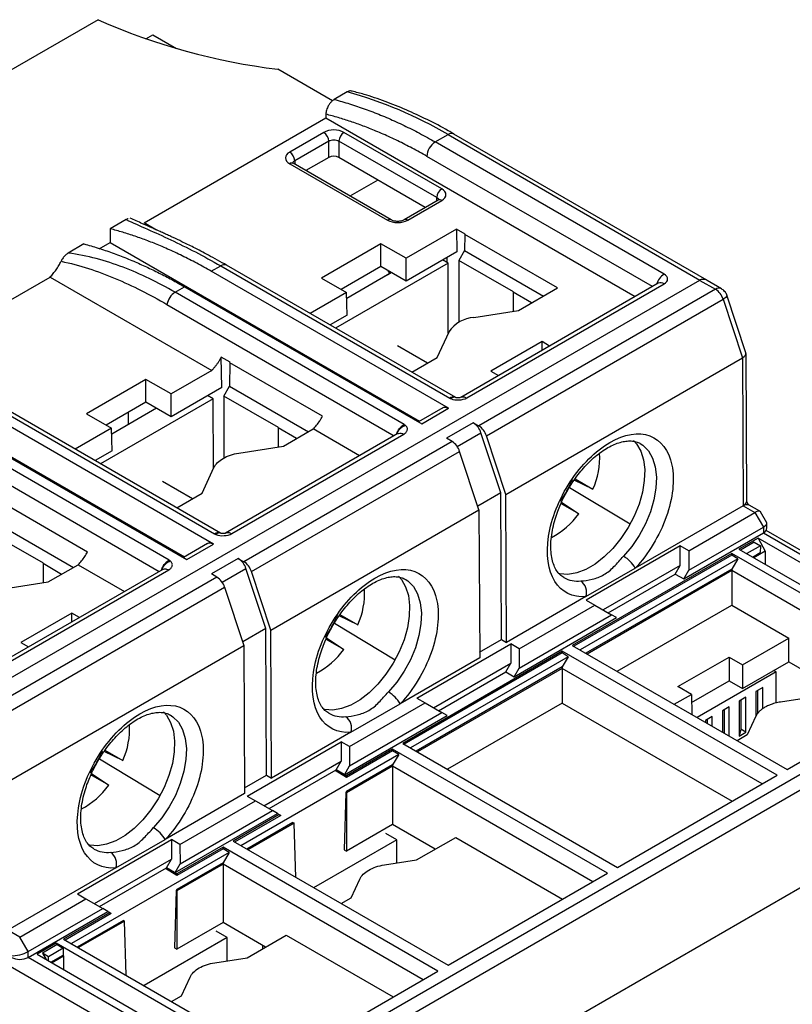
# Model space of a CAD drawing. Header units: inches. Extents: x 0.5 to 21.5, y 0.5 to 16.5.
# Tile 14 of 16: x 19.2 to 20.5, y 13.1 to 14.7. Entities that reach past the tile are written whole.
import ezdxf

# ---------------------------------------------------------------- set-up
doc = ezdxf.new("R2010")
doc.units = ezdxf.units.IN
doc.header["$LTSCALE"] = 2
doc.header["$MEASUREMENT"] = 0

msp = doc.modelspace()

# ---------------------------------------------------------------- linework, layer by layer
for p, q in [((19.3603, 14.7329), (19.0233, 14.5383)), ((19.4393, 14.7013), (19.4509, 14.708)), ((19.4509, 14.708), (19.4904, 14.6851)), ((19.7489, 14.5983), (19.6581, 14.6507)), ((19.7735, 14.613), (19.752, 14.6006)), ((19.4367, 14.3961), (19.7379, 14.57)), ((19.738, 14.5761), (19.7379, 14.57)), ((19.7379, 14.57), (20.251, 14.2738)), ((19.7346, 14.546), (19.678, 14.5134)), ((19.7429, 14.5317), (19.6864, 14.4991)), ((19.7429, 14.5046), (19.7429, 14.5317)), ((19.922, 14.438), (19.7596, 14.5317)), ((19.7596, 14.5317), (19.7596, 14.5045)), ((19.9303, 14.4523), (19.768, 14.546)), ((19.9194, 14.5301), (19.9406, 14.5423)), ((20.2991, 14.3109), (19.9194, 14.5301)), ((19.9406, 14.5423), (20.3582, 14.3012)), ((20.3699, 14.3011), (19.9504, 14.5433)), ((19.6864, 14.4991), (19.6865, 14.4932)), ((19.7429, 14.5046), (19.7049, 14.4826)), ((19.9029, 14.4212), (19.7596, 14.5045)), ((20.2796, 14.2903), (19.9055, 14.5063)), ((19.678, 14.4941), (19.8404, 14.4004)), ((19.8463, 14.401), (19.6839, 14.4947)), ((19.8241, 14.467), (19.778, 14.4404)), ((19.9244, 14.4336), (19.8679, 14.401)), ((19.8738, 14.4004), (19.9303, 14.433)), ((19.9218, 14.4332), (19.922, 14.438)), ((19.4069, 14.4014), (19.3805, 14.3862)), ((19.3805, 14.3862), (19.3802, 14.3635)), ((19.4574, 14.3841), (19.4367, 14.3961)), ((19.9545, 14.3855), (19.871, 14.3373)), ((19.9689, 14.3771), (19.9545, 14.3855)), ((19.9545, 14.3855), (19.955, 14.348)), ((19.9683, 14.3767), (19.9679, 14.3502)), ((19.9689, 14.3771), (19.9683, 14.3767)), ((20.122, 14.288), (19.9683, 14.3767)), ((19.3369, 14.361), (19.3106, 14.3458)), ((19.362, 14.3529), (19.3802, 14.3635)), ((19.3802, 14.3635), (19.8933, 14.0672)), ((19.8292, 14.3614), (19.7306, 14.3045)), ((19.871, 14.3373), (19.8292, 14.3614)), ((19.8292, 14.3238), (19.8292, 14.3614)), ((19.955, 14.348), (19.871, 14.2995)), ((19.871, 14.2995), (19.871, 14.3373)), ((19.9406, 14.3293), (19.9316, 14.3345)), ((19.9384, 14.3384), (19.9384, 14.3306)), ((19.9679, 14.3502), (19.9585, 14.3338)), ((19.9679, 14.3502), (20.0988, 14.2746)), ((19.548, 14.3157), (19.5636, 14.3247)), ((19.5636, 14.3247), (19.9434, 14.1055)), ((19.9533, 14.1064), (19.5735, 14.3257)), ((19.9406, 14.3293), (19.7539, 14.2215)), ((19.8292, 14.3238), (19.7632, 14.2856)), ((19.871, 14.2995), (19.8292, 14.3238)), ((19.9411, 14.2129), (19.9406, 14.3293)), ((20.0489, 14.2816), (19.9585, 14.3338)), ((19.9585, 14.3338), (19.9585, 14.2311)), ((19.0469, 14.1711), (19.2808, 14.3061)), ((19.2808, 14.3061), (19.5489, 14.1513)), ((19.9416, 14.0885), (19.548, 14.3157)), ((19.7306, 14.3045), (19.7724, 14.2804)), ((19.8468, 14.3135), (19.7727, 14.2707)), ((19.8446, 14.3123), (19.8334, 14.3058)), ((19.8334, 14.3058), (19.8334, 14.3058)), ((19.8334, 14.3058), (19.8334, 14.3058)), ((19.8446, 14.3123), (19.8414, 14.3167)), ((19.1388, 13.5973), (20.3582, 14.3012)), ((19.4879, 14.281), (19.5036, 14.2901)), ((19.5036, 14.2901), (19.8972, 14.0628)), ((20.2892, 14.2958), (19.9616, 14.1067)), ((19.9716, 14.1058), (20.2991, 14.2948)), ((20.3843, 14.2858), (19.9917, 14.0592)), ((20.0572, 14.2506), (20.122, 14.288)), ((20.3584, 14.3006), (20.3843, 14.2858)), ((20.3941, 14.2868), (20.3701, 14.3005)), ((19.8677, 14.0618), (19.4879, 14.281)), ((19.7724, 14.2804), (19.7122, 14.2456)), ((19.7735, 14.2432), (19.7724, 14.2804)), ((20.0044, 14.0427), (20.3969, 14.2693)), ((20.0486, 14.2811), (20.0489, 14.2816)), ((20.0486, 14.2811), (20.0486, 14.2493)), ((20.0791, 14.2632), (20.0486, 14.2811)), ((20.3969, 14.2693), (20.429, 14.1723)), ((20.4346, 14.1805), (20.403, 14.2759)), ((19.4744, 14.2609), (19.8514, 14.0431)), ((19.7735, 14.2432), (19.7449, 14.2267)), ((19.9835, 14.2392), (20.0572, 14.2506)), ((19.9225, 14.1728), (19.9423, 14.2154)), ((19.9066, 14.1636), (19.857, 14.1919)), ((20.0965, 14.1991), (20.0118, 14.1502)), ((20.1091, 14.1918), (20.0965, 14.1991)), ((20.0965, 14.1845), (20.0965, 14.1991)), ((19.5792, 14.1648), (19.5645, 14.1734)), ((19.5653, 14.123), (19.5645, 14.1734)), ((19.8804, 14.1485), (19.9225, 14.1728)), ((20.0365, 13.9457), (20.429, 14.1723)), ((20.429, 14.1723), (20.4301, 13.9269)), ((20.4359, 13.9349), (20.4348, 14.1793)), ((19.5787, 14.1641), (19.5782, 14.1252)), ((19.5787, 14.1641), (19.5792, 14.1648)), ((19.7326, 14.0752), (19.5787, 14.1641)), ((18.9905, 14.1385), (19.5036, 13.8423)), ((19.5489, 14.1513), (19.4812, 14.1123)), ((20.0118, 14.1502), (20.0244, 14.1429)), ((19.4395, 14.1364), (19.3409, 14.0795)), ((19.4812, 14.1123), (19.4395, 14.1364)), ((19.4395, 14.0988), (19.4395, 14.1364)), ((19.5653, 14.123), (19.4812, 14.0745)), ((19.5687, 14.1088), (19.5782, 14.1252)), ((19.5782, 14.1252), (19.7091, 14.0496)), ((19.4812, 14.0745), (19.4812, 14.1123)), ((19.5509, 14.1043), (19.5418, 14.1095)), ((19.6592, 14.0566), (19.5687, 14.1088)), ((19.5687, 14.1088), (19.5687, 14.006)), ((19.5518, 13.8635), (19.1582, 14.0907)), ((19.1739, 14.0997), (19.5536, 13.8805)), ((19.5635, 13.8814), (19.1837, 14.1007)), ((19.5509, 14.1043), (19.3641, 13.9965)), ((19.4395, 14.0988), (19.3735, 14.0607)), ((19.4812, 14.0745), (19.4395, 14.0988)), ((19.5514, 13.9879), (19.5509, 14.1043)), ((19.9318, 14.0894), (19.8914, 14.0662)), ((19.3409, 14.0795), (19.3826, 14.0554)), ((19.4571, 14.0885), (19.3829, 14.0457)), ((19.4102, 14.0819), (19.4102, 14.0615)), ((19.8972, 14.0628), (19.9416, 14.0885)), ((19.1138, 14.0651), (19.5074, 13.8378)), ((19.9825, 14.0645), (19.938, 14.0388)), ((19.9825, 14.0645), (19.9917, 14.0592)), ((19.4779, 13.8368), (19.0982, 14.056)), ((19.3826, 14.0554), (19.3224, 14.0206)), ((19.3838, 14.0182), (19.3826, 14.0554)), ((19.8573, 14.0465), (19.5718, 13.8817)), ((19.5819, 13.8808), (19.8671, 14.0455)), ((19.6589, 14.0561), (19.6592, 14.0566)), ((19.6589, 14.0561), (19.6589, 14.0243)), ((19.6894, 14.0382), (19.6589, 14.0561)), ((19.6675, 14.0256), (19.7171, 14.0542)), ((19.7939, 14.0099), (19.7171, 14.0542)), ((19.9558, 14.0252), (19.9952, 14.048)), ((20.0281, 13.9484), (19.9952, 14.048)), ((20.0365, 13.9457), (20.0044, 14.0427)), ((19.0846, 14.0359), (19.4617, 13.8181)), ((19.5937, 14.0142), (19.6675, 14.0256)), ((19.9472, 14.0335), (19.602, 13.8342)), ((19.9472, 14.0335), (19.938, 14.0388)), ((19.3838, 14.0182), (19.3552, 14.0017)), ((19.6146, 13.8177), (19.9598, 14.017)), ((19.9919, 13.92), (19.9598, 14.017)), ((19.5328, 13.9478), (19.5525, 13.9904)), ((19.5168, 13.9386), (19.4673, 13.9669)), ((20.1809, 13.9544), (20.1496, 13.9694)), ((20.1512, 13.9716), (20.1809, 13.9544)), ((19.4906, 13.9235), (19.5328, 13.9478)), ((20.0281, 13.9484), (19.9899, 13.9263)), ((20.0292, 13.705), (20.0281, 13.9484)), ((20.0376, 13.7003), (20.0365, 13.9457)), ((20.1419, 13.9573), (20.2427, 13.8967)), ((19.3429, 13.8502), (19.189, 13.9391)), ((20.1574, 13.9134), (20.1278, 13.9306)), ((20.1288, 13.9328), (20.1574, 13.9134)), ((20.4301, 13.9269), (20.2511, 13.8235)), ((20.4301, 13.9269), (20.4496, 13.9157)), ((20.4578, 13.9177), (20.44, 13.9279)), ((19.6467, 13.7208), (19.9919, 13.92)), ((19.9919, 13.92), (19.9931, 13.6746)), ((20.3397, 13.8523), (20.4496, 13.9157)), ((20.4496, 13.9157), (20.4636, 13.8917)), ((20.4691, 13.8988), (20.4586, 13.9169)), ((19.1884, 13.9002), (19.3193, 13.8246)), ((20.4694, 13.89), (20.4694, 13.8978)), ((19.2695, 13.8316), (19.179, 13.8838)), ((20.3314, 13.8057), (20.4637, 13.882)), ((20.3397, 13.8202), (20.4636, 13.8917)), ((20.4636, 13.8917), (20.4637, 13.882)), ((20.4636, 13.882), (20.8413, 13.6639)), ((20.8511, 13.6649), (20.4681, 13.886)), ((19.542, 13.8645), (19.5017, 13.8412)), ((19.5074, 13.8378), (19.5518, 13.8635)), ((20.4547, 13.8732), (20.4231, 13.855)), ((20.4485, 13.8667), (20.4256, 13.8535)), ((20.4485, 13.8667), (20.4587, 13.8606)), ((20.811, 13.6675), (20.4547, 13.8732)), ((20.4547, 13.8732), (20.4667, 13.8518)), ((20.411, 13.848), (20.1466, 13.6953)), ((20.411, 13.8451), (20.1491, 13.6939)), ((20.3257, 13.8602), (20.1698, 13.7702)), ((20.3397, 13.8523), (20.3257, 13.8602)), ((20.3258, 13.8281), (20.3257, 13.8602)), ((20.3397, 13.8523), (20.3397, 13.8202)), ((20.7674, 13.6423), (20.411, 13.848)), ((20.411, 13.848), (20.411, 13.8451)), ((20.4211, 13.8389), (20.411, 13.8451)), ((20.4231, 13.855), (20.7795, 13.6493)), ((20.4587, 13.8606), (20.436, 13.8475)), ((20.4457, 13.8419), (20.4585, 13.8493)), ((20.4667, 13.8518), (20.4477, 13.8408)), ((20.4587, 13.8606), (20.4585, 13.8493)), ((20.4667, 13.8518), (20.4667, 13.8298)), ((19.2691, 13.8311), (19.2695, 13.8316)), ((19.2691, 13.8311), (19.2691, 13.7993)), ((19.2996, 13.8132), (19.2691, 13.8311)), ((19.2777, 13.8006), (19.3273, 13.8292)), ((19.3273, 13.8292), (19.4042, 13.7849)), ((19.5928, 13.8395), (19.5482, 13.8138)), ((19.5928, 13.8395), (19.602, 13.8342)), ((20.4211, 13.8389), (20.1595, 13.6879)), ((20.3258, 13.8281), (20.1978, 13.7542)), ((20.3175, 13.8136), (20.3258, 13.8281)), ((20.4211, 13.8389), (20.411, 13.8219)), ((19.4676, 13.8215), (19.1401, 13.6324)), ((19.1499, 13.6315), (19.4774, 13.8205)), ((19.5574, 13.8085), (19.5482, 13.8138)), ((19.566, 13.8002), (19.6054, 13.823)), ((19.6384, 13.7234), (19.6054, 13.823)), ((19.6467, 13.7208), (19.6146, 13.8177)), ((20.411, 13.8219), (20.1692, 13.6823)), ((20.1693, 13.7763), (20.2511, 13.8235)), ((20.411, 13.8196), (20.1712, 13.6811)), ((20.2062, 13.7494), (20.3175, 13.8136)), ((20.3175, 13.8136), (20.3314, 13.8057)), ((20.3314, 13.8057), (20.3397, 13.8202)), ((20.411, 13.8219), (20.411, 13.8196)), ((20.7428, 13.6281), (20.411, 13.8196)), ((20.411, 13.8196), (20.411, 13.7621)), ((19.5574, 13.8085), (19.1649, 13.5819)), ((19.204, 13.7892), (19.2777, 13.8006)), ((19.1776, 13.5654), (19.5701, 13.792)), ((19.5701, 13.792), (19.6022, 13.695)), ((20.1693, 13.7763), (20.0376, 13.7003)), ((20.1698, 13.7702), (20.1838, 13.7623)), ((19.317, 13.7491), (19.2323, 13.7002)), ((19.3296, 13.7418), (19.317, 13.7491)), ((19.317, 13.7345), (19.317, 13.7491)), ((19.7614, 13.7466), (19.7912, 13.7294)), ((20.0585, 13.6899), (20.1838, 13.7623)), ((20.1838, 13.7623), (20.2117, 13.7462)), ((20.221, 13.6524), (20.411, 13.7621)), ((20.411, 13.7621), (20.5057, 13.7075)), ((19.7522, 13.7323), (19.8529, 13.6717)), ((19.7912, 13.7294), (19.7598, 13.7444)), ((20.0502, 13.6434), (20.2201, 13.7414)), ((20.0586, 13.6578), (20.2117, 13.7462)), ((20.2201, 13.7414), (20.2117, 13.7462)), ((19.6384, 13.7234), (19.6001, 13.7013)), ((19.6395, 13.4801), (19.6384, 13.7234)), ((19.6479, 13.4753), (19.6467, 13.7208)), ((19.2323, 13.7002), (19.2449, 13.6929)), ((19.7677, 13.6884), (19.738, 13.7056)), ((19.739, 13.7078), (19.7677, 13.6884)), ((19.8887, 13.6079), (20.0446, 13.6979)), ((19.993, 13.6841), (20.0292, 13.705)), ((20.0292, 13.705), (20.0376, 13.7003)), ((20.0585, 13.6899), (20.0446, 13.6979)), ((20.0446, 13.6979), (20.0446, 13.6658)), ((20.4291, 13.6633), (20.5057, 13.7075)), ((20.5057, 13.6682), (20.5057, 13.7075)), ((19.2097, 13.4684), (19.6022, 13.695)), ((19.6022, 13.695), (19.6033, 13.4496)), ((20.1299, 13.6857), (19.8654, 13.533)), ((20.1299, 13.6828), (19.8679, 13.5316)), ((20.0585, 13.6899), (20.0586, 13.6578)), ((20.4862, 13.48), (20.1299, 13.6857)), ((20.1299, 13.6857), (20.1299, 13.6828)), ((20.1399, 13.6766), (20.1299, 13.6828)), ((20.1466, 13.6953), (20.5029, 13.4896)), ((19.9931, 13.6746), (19.8614, 13.5985)), ((20.1399, 13.6766), (19.8783, 13.5256)), ((19.9166, 13.5919), (20.0446, 13.6658)), ((20.0363, 13.6513), (20.0446, 13.6658)), ((20.1399, 13.6766), (20.1299, 13.6596)), ((20.3218, 13.627), (20.4069, 13.6761)), ((20.4069, 13.6761), (20.4291, 13.6633)), ((20.4069, 13.6761), (20.4069, 13.6369)), ((20.4291, 13.624), (20.5057, 13.6682)), ((20.5057, 13.6682), (20.5763, 13.6275)), ((20.8413, 13.6639), (19.6219, 12.96)), ((20.1299, 13.6596), (19.888, 13.52)), ((20.1299, 13.6573), (19.89, 13.5188)), ((19.925, 13.5871), (20.0363, 13.6513)), ((20.0363, 13.6513), (20.0502, 13.6434)), ((20.0502, 13.6434), (20.0586, 13.6578)), ((20.1299, 13.6596), (20.1299, 13.6573)), ((20.4616, 13.4658), (20.1299, 13.6573)), ((20.1299, 13.6573), (20.1299, 13.5998)), ((20.4846, 13.6513), (20.3538, 13.5757)), ((20.4291, 13.6633), (20.4291, 13.624)), ((20.4846, 13.6513), (20.4805, 13.6537)), ((20.4846, 13.5997), (20.4846, 13.6513)), ((19.6349, 12.9421), (20.8543, 13.646)), ((20.3445, 13.6008), (20.4069, 13.6369)), ((20.4069, 13.6369), (20.4291, 13.624)), ((20.5029, 13.4896), (20.7674, 13.6423)), ((20.3441, 13.6141), (20.3218, 13.627)), ((20.4624, 13.6255), (20.4512, 13.6191)), ((20.4512, 13.6191), (20.4512, 13.578)), ((20.454, 13.6207), (20.454, 13.5818)), ((20.4624, 13.59), (20.4624, 13.6255)), ((19.7773, 13.5276), (19.9026, 13.5999)), ((19.8887, 13.6079), (19.9026, 13.5999)), ((19.9026, 13.5999), (19.9305, 13.5839)), ((20.1299, 13.5998), (19.9398, 13.4901)), ((20.1299, 13.5998), (20.4118, 13.437)), ((20.3156, 13.5977), (20.3441, 13.6141)), ((20.3441, 13.6141), (20.3451, 13.5807)), ((20.4345, 13.6094), (20.4234, 13.603)), ((20.4234, 13.603), (20.4234, 13.5451)), ((20.4262, 13.6046), (20.4262, 13.5564)), ((20.4345, 13.5516), (20.4345, 13.6094)), ((20.5455, 13.6097), (20.4921, 13.6015)), ((19.7774, 13.4955), (19.9305, 13.5839)), ((19.7795, 13.5513), (19.8614, 13.5985)), ((19.9389, 13.5791), (19.9305, 13.5839)), ((20.4067, 13.5934), (20.3955, 13.5869)), ((20.3955, 13.5869), (20.3955, 13.5516)), ((20.3983, 13.5885), (20.3983, 13.55)), ((20.4067, 13.5452), (20.4067, 13.5934)), ((19.7691, 13.481), (19.9389, 13.5791)), ((20.3788, 13.5773), (20.3677, 13.5709)), ((20.3677, 13.5709), (20.3677, 13.5677)), ((20.3705, 13.5725), (20.3705, 13.5661)), ((20.3788, 13.5612), (20.3788, 13.5773)), ((20.4511, 13.5778), (20.4368, 13.547)), ((19.7795, 13.5513), (19.6479, 13.4753)), ((20.4262, 13.5564), (20.4234, 13.5451)), ((20.4234, 13.5451), (20.4345, 13.5516)), ((20.4345, 13.5516), (20.4262, 13.5564)), ((19.6075, 13.4456), (19.7634, 13.5356)), ((19.7773, 13.5276), (19.7634, 13.5356)), ((19.7634, 13.5356), (19.7635, 13.5035)), ((20.4368, 13.547), (20.4202, 13.5374)), ((19.4014, 13.5044), (19.3701, 13.5194)), ((19.3717, 13.5216), (19.4014, 13.5044)), ((19.8487, 13.5234), (19.7721, 13.4792)), ((19.8487, 13.5205), (19.7721, 13.4763)), ((19.7773, 13.5276), (19.7774, 13.4955)), ((20.205, 13.3176), (19.8487, 13.5234)), ((19.8487, 13.5234), (19.8487, 13.5205)), ((19.8588, 13.5143), (19.8487, 13.5205)), ((19.8654, 13.533), (20.2217, 13.3273)), ((19.3625, 13.5073), (19.4632, 13.4467)), ((19.8588, 13.5143), (19.5971, 13.3632)), ((19.6354, 13.4296), (19.7635, 13.5035)), ((20.8927, 13.5057), (19.6733, 12.8017)), ((19.7552, 13.489), (19.7635, 13.5035)), ((19.8588, 13.5143), (19.8487, 13.4973)), ((19.6439, 13.4247), (19.7552, 13.489)), ((19.7721, 13.4763), (19.7533, 13.4879)), ((19.7721, 13.4792), (19.7551, 13.489)), ((19.7552, 13.489), (19.7691, 13.481)), ((19.7691, 13.481), (19.7774, 13.4955)), ((19.8487, 13.4973), (19.7721, 13.4531)), ((19.8487, 13.495), (19.7721, 13.4508)), ((19.8487, 13.4973), (19.8487, 13.495)), ((20.1805, 13.3035), (19.8487, 13.495)), ((19.8487, 13.495), (19.8487, 13.3982)), ((19.378, 13.4634), (19.3483, 13.4806)), ((19.3493, 13.4828), (19.378, 13.4634)), ((19.6033, 13.4591), (19.6395, 13.4801)), ((19.6395, 13.4801), (19.6479, 13.4753)), ((19.7721, 13.4792), (19.7721, 13.4763)), ((20.2217, 13.3273), (20.4862, 13.48)), ((19.7721, 13.4531), (19.7711, 13.4514)), ((19.7721, 13.4531), (19.7721, 13.4508)), ((19.6033, 13.4496), (19.4716, 13.3735)), ((19.4961, 13.3653), (19.6214, 13.4376)), ((19.6075, 13.4456), (19.6214, 13.4376)), ((19.6214, 13.4376), (19.6493, 13.4216)), ((19.7711, 13.4514), (19.7683, 13.3563)), ((19.7721, 13.4508), (19.7711, 13.4514)), ((19.7721, 13.4508), (19.7721, 13.354)), ((19.4962, 13.3332), (19.6493, 13.4216)), ((19.6577, 13.4168), (19.6493, 13.4216)), ((19.4879, 13.3187), (19.6577, 13.4168)), ((19.6608, 13.4149), (19.5842, 13.3707)), ((19.6633, 13.4134), (19.5867, 13.3692)), ((19.6576, 13.4167), (19.6608, 13.4149)), ((19.6608, 13.4149), (19.6633, 13.4134)), ((19.6834, 13.4018), (19.6068, 13.3576)), ((19.6854, 13.4007), (19.6088, 13.3565)), ((19.6834, 13.4018), (19.6854, 13.4007)), ((19.6881, 13.3107), (19.6854, 13.4007)), ((19.8487, 13.3982), (19.7721, 13.354)), ((19.9193, 13.3575), (19.8487, 13.3982)), ((19.3263, 13.2833), (19.4822, 13.3733)), ((19.3898, 13.3263), (19.4716, 13.3735)), ((19.4961, 13.3653), (19.4822, 13.3733)), ((19.4822, 13.3733), (19.4823, 13.3412)), ((19.8555, 13.3732), (19.7177, 13.2936)), ((19.8555, 13.3732), (19.8375, 13.3836)), ((19.8555, 13.3346), (19.8555, 13.3732)), ((19.8885, 13.3397), (19.9533, 13.3771)), ((19.9533, 13.3771), (20.1306, 13.2747)), ((19.5675, 13.361), (19.491, 13.3168)), ((19.5675, 13.3582), (19.491, 13.314)), ((19.4961, 13.3653), (19.4962, 13.3332)), ((19.9239, 13.1553), (19.5675, 13.361)), ((19.5675, 13.361), (19.5675, 13.3582)), ((19.5776, 13.352), (19.5675, 13.3582)), ((19.5842, 13.3707), (19.9406, 13.165)), ((19.7683, 13.3563), (19.7721, 13.354)), ((19.5776, 13.352), (19.316, 13.2009)), ((19.3543, 13.2673), (19.4823, 13.3412)), ((19.474, 13.3267), (19.4823, 13.3412)), ((19.5776, 13.352), (19.5675, 13.335)), ((19.8351, 13.3315), (19.8885, 13.3397)), ((19.3898, 13.3263), (19.2108, 13.223)), ((19.3627, 13.2624), (19.474, 13.3267)), ((19.491, 13.314), (19.4722, 13.3256)), ((19.491, 13.3168), (19.474, 13.3267)), ((19.474, 13.3267), (19.4879, 13.3187)), ((19.4879, 13.3187), (19.4962, 13.3332)), ((19.5675, 13.335), (19.491, 13.2908)), ((19.5675, 13.3327), (19.491, 13.2885)), ((19.5675, 13.335), (19.5675, 13.3327)), ((19.8993, 13.1411), (19.5675, 13.3327)), ((19.5675, 13.3327), (19.5675, 13.2359)), ((19.491, 13.3168), (19.491, 13.314)), ((19.7798, 13.277), (19.7941, 13.3078)), ((19.9406, 13.165), (20.205, 13.3176)), ((19.491, 13.2908), (19.49, 13.2891)), ((19.491, 13.2885), (19.491, 13.2908)), ((19.2303, 13.2118), (19.3402, 13.2753)), ((19.3263, 13.2833), (19.3402, 13.2753)), ((19.3402, 13.2753), (19.3681, 13.2593)), ((19.49, 13.2891), (19.4871, 13.194)), ((19.491, 13.2885), (19.49, 13.2891)), ((19.491, 13.2885), (19.491, 13.1917)), ((19.7632, 13.2674), (19.7798, 13.277)), ((19.2443, 13.1878), (19.3681, 13.2593)), ((19.3765, 13.2544), (19.3681, 13.2593)), ((19.2443, 13.1781), (19.3765, 13.2544)), ((19.3796, 13.2526), (19.3031, 13.2084)), ((19.3821, 13.2511), (19.3055, 13.2069)), ((19.3765, 13.2544), (19.3796, 13.2526)), ((19.3796, 13.2526), (19.3821, 13.2511)), ((19.4022, 13.2395), (19.3257, 13.1953)), ((19.4042, 13.2384), (19.3276, 13.1942)), ((19.4022, 13.2395), (19.4042, 13.2384)), ((19.4069, 13.1484), (19.4042, 13.2384)), ((19.5675, 13.2359), (19.491, 13.1917)), ((19.6381, 13.1952), (19.5675, 13.2359)), ((19.2303, 13.2118), (19.2108, 13.223)), ((19.2443, 13.1878), (19.2303, 13.2118)), ((19.3031, 13.2084), (19.6594, 13.0027)), ((19.5743, 13.2109), (19.4365, 13.1313)), ((19.5743, 13.2109), (19.5563, 13.2213)), ((19.5743, 13.1723), (19.5743, 13.2109)), ((19.6074, 13.1774), (19.6721, 13.2148)), ((19.6721, 13.2148), (19.8495, 13.1124)), ((19.608, 12.9359), (19.1637, 13.1924)), ((19.291, 13.2014), (19.2595, 13.1832)), ((19.2922, 13.1992), (19.2681, 13.1853)), ((19.3024, 13.1931), (19.2783, 13.1792)), ((19.6473, 12.9957), (19.291, 13.2014)), ((19.291, 13.2014), (19.2922, 13.1992)), ((19.2922, 13.1992), (19.3024, 13.1931)), ((19.3024, 13.1931), (19.3021, 13.1817)), ((19.4871, 13.194), (19.491, 13.1917)), ((19.6328, 13.1983), (19.6328, 13.1921)), ((19.6219, 12.96), (19.2442, 13.178)), ((19.2443, 13.1781), (19.2443, 13.1878)), ((19.2595, 13.1832), (19.6158, 12.9775)), ((19.2681, 13.1853), (19.2743, 13.1746)), ((19.2783, 13.1792), (19.2681, 13.1853)), ((19.2782, 13.1724), (19.2783, 13.1792)), ((19.2821, 13.1701), (19.3021, 13.1817)), ((19.3031, 13.18), (19.284, 13.169)), ((19.3021, 13.1817), (19.3031, 13.18)), ((19.3031, 13.18), (19.3031, 13.158)), ((19.5539, 13.1692), (19.6074, 13.1774)), ((19.4986, 13.1146), (19.5129, 13.1455)), ((19.6594, 13.0027), (19.9239, 13.1553)), ((19.482, 13.1051), (19.4986, 13.1146))]:
    msp.add_line(p, q)
at = {"flags": 128}
for points in [[(20.403, 14.2759), (20.4031, 14.2751), (20.4025, 14.2738), (20.4013, 14.2724), (20.3994, 14.2709), (20.3969, 14.2693)], [(20.2481, 14.0351), (20.2531, 14.0296), (20.2601, 14.0177), (20.2646, 14.0033), (20.2667, 13.9868), (20.2661, 13.9687), (20.2629, 13.9495), (20.2573, 13.9297), (20.2493, 13.9099), (20.2392, 13.8907), (20.2274, 13.8727), (20.214, 13.8563), (20.1995, 13.842), (20.1844, 13.8303), (20.1691, 13.8214), (20.154, 13.8157), (20.1395, 13.8132), (20.126, 13.8142), (20.1233, 13.8148)], [(20.2594, 14.0301), (20.2638, 14.0272), (20.273, 14.018), (20.2799, 14.0058), (20.2843, 13.9912), (20.2862, 13.9744), (20.2854, 13.9561), (20.282, 13.9366), (20.2761, 13.9166), (20.2678, 13.8967), (20.2575, 13.8775), (20.2453, 13.8595), (20.2317, 13.8432)], [(19.8583, 13.8101), (19.8633, 13.8046), (19.8703, 13.7927), (19.8749, 13.7783), (19.8769, 13.7618), (19.8764, 13.7437), (19.8732, 13.7245), (19.8676, 13.7047), (19.8596, 13.6849), (19.8495, 13.6657), (19.8376, 13.6477), (19.8242, 13.6313), (19.8098, 13.617), (19.7947, 13.6053), (19.7793, 13.5964), (19.7642, 13.5907), (19.7497, 13.5882), (19.7363, 13.5892), (19.7335, 13.5898)], [(19.8697, 13.8051), (19.874, 13.8022), (19.8832, 13.793), (19.8901, 13.7808), (19.8946, 13.7662), (19.8965, 13.7494), (19.8957, 13.7311), (19.8923, 13.7116), (19.8864, 13.6916), (19.8781, 13.6717), (19.8677, 13.6525), (19.8556, 13.6345), (19.8419, 13.6182)], [(19.4686, 13.5851), (19.4736, 13.5796), (19.4806, 13.5677), (19.4852, 13.5533), (19.4872, 13.5368), (19.4866, 13.5187), (19.4835, 13.4995), (19.4778, 13.4797), (19.4698, 13.4599), (19.4598, 13.4407), (19.4479, 13.4227), (19.4345, 13.4063), (19.4201, 13.392), (19.405, 13.3803), (19.3896, 13.3714), (19.3745, 13.3657), (19.36, 13.3632), (19.3465, 13.3642), (19.3438, 13.3648)], [(19.4799, 13.5801), (19.4843, 13.5772), (19.4935, 13.568), (19.5004, 13.5558), (19.5048, 13.5412), (19.5067, 13.5244), (19.5059, 13.5061), (19.5025, 13.4866), (19.4966, 13.4666), (19.4884, 13.4467), (19.478, 13.4275), (19.4658, 13.4095), (19.4522, 13.3932)]]:
    msp.add_lwpolyline(points, dxfattribs=at)
for centre, radius, start, end in [((19.7832, 15.6848), 1.0416, 246.0513, 263.105), ((19.5913, 13.9499), 0.6877, 59.478, 74.6342), ((19.7247, 14.5307), 0.0182, 3.2297, 57.3477), ((19.7778, 14.5307), 0.0182, 122.6523, 176.7703), ((19.9357, 14.5045), 0.0303, 122.6523, 176.7703), ((19.9463, 14.5343), 0.0099, 65.6929, 125.6176), ((19.6682, 14.4981), 0.0182, 3.2297, 57.3477), ((19.6814, 14.4896), 0.00567, 64.1284, 127.1821), ((19.9401, 14.437), 0.0182, 122.6523, 176.7703), ((19.9269, 14.4283), 0.00583, 53.7667, 114.9229), ((19.8438, 14.3957), 0.00582, 64.7632, 126.2618), ((19.8703, 14.3957), 0.00582, 53.7382, 115.2368), ((19.5694, 14.3166), 0.00996, 65.8899, 125.4206), ((20.3155, 14.2853), 0.0304, 122.6854, 163.0341), ((20.2933, 14.287), 0.00972, 53.7667, 114.9229), ((20.39, 14.2777), 0.00992, 65.7295, 125.5474), ((20.3678, 14.2601), 0.0305, 17.5272, 57.4195), ((19.5047, 14.2551), 0.0308, 122.9337, 169.184), ((19.9866, 14.1861), 0.0532, 93.4335, 146.5611), ((19.9661, 14.0388), 0.0305, 17.5272, 57.4195), ((19.9753, 14.0335), 0.0305, 17.5272, 57.4195), ((19.9308, 14.0078), 0.0305, 17.5272, 57.4195), ((20.0613, 14.0073), 0.1308, 336.1679, 2.9241), ((19.9742, 14.0456), 0.1886, 323.8223, 336.5236), ((20.4263, 13.9357), 0.00968, 293.6055, 355.1066), ((20.4359, 13.9188), 0.00993, 65.8064, 125.5408), ((20.0517, 13.9898), 0.1304, 297.6187, 324.1703), ((20.46, 13.8907), 0.00941, 292.63, 356.082), ((19.5764, 13.8138), 0.0305, 17.5272, 57.4195), ((19.5856, 13.8085), 0.0305, 17.5272, 57.4195), ((20.205, 13.7973), 0.053, 29.6293, 59.8232), ((19.541, 13.7828), 0.0305, 17.5272, 57.4195), ((20.1555, 13.8496), 0.0476, 241.4896, 276.3398), ((20.1475, 13.7835), 0.0229, 341.6938, 54.733), ((19.6715, 13.7823), 0.1308, 336.1679, 2.9241), ((19.5845, 13.8206), 0.1886, 323.8223, 336.5236), ((19.662, 13.7648), 0.1304, 297.6187, 324.1703), ((19.8153, 13.5723), 0.053, 29.6293, 59.8232), ((19.7658, 13.6246), 0.0476, 241.4896, 276.3398), ((19.7578, 13.5585), 0.0229, 341.6938, 54.733), ((19.2818, 13.5573), 0.1308, 336.1679, 2.9241), ((19.1948, 13.5956), 0.1886, 323.8223, 336.5236), ((19.2722, 13.5398), 0.1304, 297.6187, 324.1703), ((19.4255, 13.3473), 0.053, 29.6293, 59.8232), ((19.376, 13.3996), 0.0476, 241.4896, 276.3398), ((19.368, 13.3335), 0.0229, 341.6938, 54.733), ((19.2303, 13.2051), 0.0304, 242.9185, 297.4284)]:
    msp.add_arc(centre, radius, start, end)
for centre, major_axis, ratio, start_param, end_param in [((19.7513, 14.4997), (0.0118, 0), 0.579511, 0.78734, 2.357832), ((20.4151, 14.1767), (0.0196, 0.0032), 0.436702, 5.42589, 6.352478), ((20.4439, 13.9029), (0.0143, 0.0144), 0.321842, 6.196892, 7.152163), ((20.4497, 13.893), (0.0196, 0.0053), 0.3138, 5.411548, 6.36682), ((19.2304, 13.189), (0.0196, 0.0053), 0.3138, 3.840752, 5.411548)]:
    msp.add_ellipse(centre, major_axis=major_axis, ratio=ratio, start_param=start_param, end_param=end_param)
for points, knots in [([(19.7815, 14.6142), (19.7807, 14.6145), (19.7791, 14.6151), (19.7763, 14.6144), (19.7745, 14.6135), (19.7735, 14.613)], [0, 0, 0, 0, 0.356581, 0.682533, 1, 1, 1, 1]), ([(19.9504, 14.5431), (19.9473, 14.545), (19.9325, 14.5538), (19.906, 14.5674), (19.871, 14.5838), (19.8361, 14.5977), (19.8062, 14.608), (19.7881, 14.6126), (19.7815, 14.6143)], [0, 0, 0, 0, 0.055197, 0.260579, 0.466525, 0.672996, 0.879987, 1, 1, 1, 1]), ([(19.752, 14.6006), (19.7514, 14.6002), (19.7502, 14.5995), (19.7485, 14.5981), (19.7468, 14.5964), (19.7451, 14.5945), (19.7435, 14.5923), (19.7419, 14.5898), (19.7404, 14.5866), (19.7391, 14.583), (19.7382, 14.5794), (19.7381, 14.5772), (19.738, 14.5761)], [0, 0, 0, 0, 0.0765661, 0.1564861, 0.2393865, 0.3247612, 0.4119939, 0.5003917, 0.6143034, 0.7495195, 0.8781233, 1, 1, 1, 1]), ([(19.752, 14.6006), (19.7562, 14.5994), (19.7646, 14.5972), (19.7774, 14.5934), (19.7902, 14.5892), (19.803, 14.5848), (19.8159, 14.58), (19.8288, 14.5748), (19.8417, 14.5694), (19.8547, 14.5636), (19.8676, 14.5576), (19.8805, 14.5512), (19.8935, 14.5445), (19.9064, 14.5375), (19.9151, 14.5325), (19.9194, 14.5301)], [0, 0, 0, 0, 0.077342, 0.154615, 0.231817, 0.30895, 0.386013, 0.463005, 0.539929, 0.616782, 0.693565, 0.770278, 0.846922, 0.923496, 1, 1, 1, 1]), ([(19.9055, 14.5063), (19.9014, 14.5086), (19.8934, 14.5132), (19.8813, 14.5197), (19.8692, 14.526), (19.8572, 14.532), (19.8451, 14.5377), (19.8331, 14.5431), (19.8181, 14.5496), (19.8001, 14.5567), (19.7793, 14.5641), (19.7585, 14.5707), (19.7449, 14.5743), (19.738, 14.5761)], [0, 0, 0, 0, 0.071485, 0.142907, 0.214293, 0.285669, 0.357062, 0.428499, 0.500007, 0.62506, 0.74998, 0.874912, 1, 1, 1, 1]), ([(19.768, 14.546), (19.7636, 14.5486), (19.7575, 14.55), (19.7451, 14.55), (19.739, 14.5486), (19.7346, 14.546)], [0, 0, 0, 0, 0.5, 0.5, 1, 1, 1, 1]), ([(19.7429, 14.5317), (19.7451, 14.533), (19.7482, 14.5338), (19.7544, 14.5338), (19.7574, 14.533), (19.7596, 14.5317)], [0, 0, 0, 0, 0.5, 0.5, 1, 1, 1, 1]), ([(19.678, 14.5134), (19.6736, 14.5109), (19.6711, 14.5073), (19.6711, 14.5002), (19.6736, 14.4966), (19.678, 14.4941)], [0, 0, 0, 0, 0.5, 0.5, 1, 1, 1, 1]), ([(19.9303, 14.433), (19.9347, 14.4356), (19.9372, 14.4391), (19.9372, 14.4462), (19.9347, 14.4498), (19.9303, 14.4523)], [0, 0, 0, 0, 0.5, 0.5, 1, 1, 1, 1]), ([(19.922, 14.438), (19.923, 14.4373), (19.9246, 14.4363), (19.9249, 14.435), (19.925, 14.4346)], [0, 0, 0, 0, 0.666735, 1, 1, 1, 1]), ([(19.4101, 14.4028), (19.4095, 14.4026), (19.4085, 14.4022), (19.4074, 14.4017), (19.4069, 14.4014)], [0, 0, 0, 0, 0.51767, 1, 1, 1, 1]), ([(19.4069, 14.4014), (19.4176, 14.3963), (19.4295, 14.3911), (19.4544, 14.38), (19.4675, 14.3742), (19.5075, 14.3553), (19.5353, 14.3411), (19.5636, 14.3247)], [0, 0, 0, 0, 0.25, 0.25, 0.5, 0.5, 1, 1, 1, 1]), ([(19.5735, 14.3257), (19.5634, 14.3314), (19.5449, 14.3418), (19.5201, 14.3546), (19.5007, 14.3641), (19.487, 14.3706), (19.4775, 14.375), (19.4703, 14.3783), (19.4616, 14.3822), (19.4492, 14.3878), (19.4321, 14.3953), (19.4202, 14.4009), (19.4135, 14.404)], [0, 0, 0, 0, 0.176937, 0.322831, 0.438055, 0.526168, 0.574764, 0.615479, 0.662001, 0.741468, 0.854302, 1, 1, 1, 1]), ([(19.8404, 14.4004), (19.8447, 14.3978), (19.8509, 14.3964), (19.8632, 14.3964), (19.8694, 14.3978), (19.8738, 14.4004)], [0, 0, 0, 0, 0.5, 0.5, 1, 1, 1, 1]), ([(19.8679, 14.401), (19.8663, 14.4002), (19.8631, 14.3988), (19.8571, 14.3982), (19.851, 14.3988), (19.8478, 14.4002), (19.8463, 14.401)], [0, 0, 0, 0, 0.250083, 0.5, 0.749917, 1, 1, 1, 1]), ([(19.548, 14.3157), (19.5439, 14.318), (19.5359, 14.3226), (19.5238, 14.3291), (19.5117, 14.3354), (19.4997, 14.3414), (19.4877, 14.3472), (19.4756, 14.3527), (19.4606, 14.3591), (19.4426, 14.3664), (19.4218, 14.3739), (19.4011, 14.3806), (19.3874, 14.3843), (19.3805, 14.3862)], [0, 0, 0, 0, 0.071482, 0.142904, 0.214292, 0.28567, 0.357065, 0.428502, 0.500006, 0.625056, 0.74998, 0.874915, 1, 1, 1, 1]), ([(19.3369, 14.361), (19.3408, 14.3599), (19.3486, 14.3578), (19.3602, 14.3542), (19.372, 14.3504), (19.3838, 14.3463), (19.3956, 14.3419), (19.4075, 14.3373), (19.4224, 14.3311), (19.4404, 14.3231), (19.4614, 14.313), (19.4825, 14.302), (19.4965, 14.294), (19.5036, 14.2901)], [0, 0, 0, 0, 0.071483, 0.142906, 0.214293, 0.285672, 0.357067, 0.428504, 0.500009, 0.625059, 0.749982, 0.874917, 1, 1, 1, 1]), ([(19.3106, 14.3458), (19.3101, 14.3454), (19.309, 14.3448), (19.3074, 14.3435), (19.3057, 14.342), (19.3039, 14.3401), (19.3014, 14.337), (19.2999, 14.3342), (19.2989, 14.3323)], [0, 0, 0, 0, 0.113168, 0.23461, 0.363785, 0.499857, 0.664648, 1, 1, 1, 1]), ([(19.4879, 14.281), (19.4596, 14.2974), (19.4311, 14.3112), (19.3873, 14.3279), (19.3725, 14.3327), (19.3421, 14.3407), (19.3267, 14.3438), (19.3106, 14.3458)], [0, 0, 0, 0, 0.5, 0.5, 0.75, 0.75, 1, 1, 1, 1]), ([(19.2808, 14.3061), (19.2817, 14.307), (19.2834, 14.3089), (19.2859, 14.3119), (19.2884, 14.3151), (19.2915, 14.3194), (19.2952, 14.3251), (19.2976, 14.3299), (19.2989, 14.3323)], [0, 0, 0, 0, 0.124735, 0.249332, 0.374293, 0.500112, 0.749339, 1, 1, 1, 1]), ([(19.2989, 14.3323), (19.3145, 14.3292), (19.3296, 14.3251), (19.3595, 14.3154), (19.3741, 14.3099), (19.4176, 14.2917), (19.446, 14.2773), (19.4744, 14.2609)], [0, 0, 0, 0, 0.25, 0.25, 0.5, 0.5, 1, 1, 1, 1]), ([(20.2991, 14.2948), (20.3027, 14.297), (20.3048, 14.2998), (20.3048, 14.3059), (20.3027, 14.3088), (20.2991, 14.3109)], [0, 0, 0, 0, 0.5, 0.5, 1, 1, 1, 1]), ([(20.3582, 14.3012), (20.3591, 14.3017), (20.3609, 14.3026), (20.3639, 14.3029), (20.3669, 14.3025), (20.3696, 14.3016), (20.3709, 14.3002), (20.3714, 14.2998)], [0, 0, 0, 0, 0.204778, 0.417018, 0.638186, 0.869578, 1, 1, 1, 1]), ([(20.4029, 14.2758), (20.4029, 14.276), (20.4025, 14.2785), (20.3996, 14.2827), (20.3959, 14.2854), (20.3941, 14.2868)], [0, 0, 0, 0, 0.043715, 0.531257, 1, 1, 1, 1]), ([(19.5645, 14.1734), (19.5638, 14.172), (19.5623, 14.1693), (19.5599, 14.1654), (19.5573, 14.1617), (19.5546, 14.1581), (19.5518, 14.1546), (19.5498, 14.1524), (19.5489, 14.1513)], [0, 0, 0, 0, 0.168125, 0.334506, 0.500008, 0.665507, 0.831883, 1, 1, 1, 1]), ([(19.9531, 14.1062), (19.9525, 14.1066), (19.951, 14.1077), (19.9475, 14.1074), (19.9447, 14.1061), (19.9434, 14.1055)], [0, 0, 0, 0, 0.219106, 0.629113, 1, 1, 1, 1]), ([(19.9532, 14.1064), (19.9531, 14.1065), (19.952, 14.1071), (19.9493, 14.1069), (19.9467, 14.1053), (19.9454, 14.1045)], [0, 0, 0, 0, 0.081088, 0.540544, 1, 1, 1, 1]), ([(19.9615, 14.1066), (19.9613, 14.1065), (19.9609, 14.1063), (19.9596, 14.1059), (19.9581, 14.1057), (19.9565, 14.1058), (19.9553, 14.1059), (19.9542, 14.1061), (19.9536, 14.1063), (19.9532, 14.1065)], [0, 0, 0, 0, 0.136689, 0.268061, 0.519688, 0.641929, 0.761723, 0.880217, 1, 1, 1, 1]), ([(19.9616, 14.1063), (19.9622, 14.1067), (19.9639, 14.1079), (19.9674, 14.1077), (19.9703, 14.1064), (19.9716, 14.1058)], [0, 0, 0, 0, 0.242444, 0.640071, 1, 1, 1, 1]), ([(19.9317, 14.0894), (19.9317, 14.0894), (19.9323, 14.0899), (19.9339, 14.0903), (19.9371, 14.0905), (19.9398, 14.0892), (19.9416, 14.0885)], [0, 0, 0, 0, 0.010998, 0.265495, 0.525915, 1, 1, 1, 1]), ([(19.7171, 14.0542), (19.718, 14.0553), (19.72, 14.0573), (19.7227, 14.0607), (19.7254, 14.0641), (19.7279, 14.0677), (19.7304, 14.0714), (19.7319, 14.0739), (19.7326, 14.0752)], [0, 0, 0, 0, 0.168014, 0.3344103, 0.4999926, 0.6655766, 0.8319778, 1, 1, 1, 1]), ([(19.8555, 14.0454), (19.8557, 14.0464), (19.8565, 14.0494), (19.8595, 14.0543), (19.8635, 14.059), (19.8663, 14.0609), (19.8677, 14.0618)], [0, 0, 0, 0, 0.1431761, 0.4559942, 0.7416233, 1, 1, 1, 1]), ([(19.8555, 14.0454), (19.8557, 14.046), (19.8567, 14.0486), (19.8592, 14.0525), (19.8628, 14.0563), (19.8662, 14.0589), (19.8683, 14.06), (19.8695, 14.0606)], [0, 0, 0, 0, 0.081858, 0.39341, 0.632303, 0.800141, 1, 1, 1, 1]), ([(19.8671, 14.0455), (19.8675, 14.0457), (19.8684, 14.0462), (19.8698, 14.0473), (19.8714, 14.0488), (19.8726, 14.0508), (19.8732, 14.0528), (19.8733, 14.0549), (19.8727, 14.0569), (19.8716, 14.0586), (19.8704, 14.0598), (19.8698, 14.0603), (19.8695, 14.0606)], [0, 0, 0, 0, 0.056067, 0.128611, 0.252327, 0.375019, 0.500544, 0.627606, 0.751482, 0.873839, 0.945203, 1, 1, 1, 1]), ([(19.8575, 14.0462), (19.8578, 14.0465), (19.8591, 14.0476), (19.8626, 14.0476), (19.8656, 14.0462), (19.8671, 14.0455)], [0, 0, 0, 0, 0.146947, 0.573474, 1, 1, 1, 1]), ([(20.2092, 14.032), (20.2332, 14.0459), (20.2566, 14.0497), (20.294, 14.036), (20.3069, 14.0189), (20.3168, 13.9698), (20.3135, 13.9394), (20.2913, 13.8772), (20.2732, 13.8472), (20.2511, 13.8235)], [0, 0, 0, 0, 0.25, 0.25, 0.5, 0.5, 0.75, 0.75, 1, 1, 1, 1]), ([(20.1693, 13.7763), (20.1471, 13.7744), (20.1288, 13.7834), (20.1062, 13.8198), (20.1026, 13.8462), (20.112, 13.9063), (20.1247, 13.9382), (20.1618, 13.995), (20.1851, 14.0181), (20.2092, 14.032)], [0, 0, 0, 0, 0.25, 0.25, 0.5, 0.5, 0.75, 0.75, 1, 1, 1, 1]), ([(20.1385, 13.9518), (20.1421, 13.9578), (20.1471, 13.9661), (20.1555, 13.9776), (20.163, 13.9869), (20.1722, 13.997), (20.1821, 14.0065), (20.1926, 14.0149), (20.2032, 14.022), (20.2138, 14.0277), (20.224, 14.0316), (20.2336, 14.034), (20.2425, 14.0347), (20.2506, 14.0337), (20.2561, 14.0322), (20.2587, 14.0303), (20.2593, 14.0299)], [0, 0, 0, 0, 0.0990527, 0.1393118, 0.2055659, 0.2734727, 0.3452931, 0.4190114, 0.4938407, 0.5692847, 0.6452611, 0.722141, 0.8009561, 0.8841009, 0.9764526, 1, 1, 1, 1]), ([(19.5525, 13.9904), (19.5552, 13.9961), (19.5604, 14.0013), (19.5748, 14.0096), (19.5839, 14.0127), (19.5937, 14.0142)], [0, 0, 0, 0, 0.5, 0.5, 1, 1, 1, 1]), ([(20.1327, 13.808), (20.1305, 13.8093), (20.1261, 13.812), (20.1207, 13.8188), (20.1162, 13.8275), (20.113, 13.8381), (20.1112, 13.8503), (20.1109, 13.8639), (20.1122, 13.8785), (20.115, 13.8934), (20.1189, 13.9076), (20.1233, 13.9202), (20.1283, 13.9322), (20.1333, 13.9426), (20.137, 13.9492), (20.1385, 13.9518)], [0, 0, 0, 0, 0.092984, 0.187132, 0.27482, 0.360254, 0.444924, 0.529017, 0.61243, 0.693992, 0.770021, 0.836011, 0.89139, 0.958233, 1, 1, 1, 1]), ([(20.4373, 13.931), (20.4371, 13.9315), (20.4367, 13.9322), (20.4364, 13.9331), (20.4361, 13.9338), (20.436, 13.9344), (20.4359, 13.9349), (20.4359, 13.935), (20.4359, 13.9349), (20.4359, 13.9349)], [0, 0, 0, 0, 0.227005, 0.317526, 0.462852, 0.613591, 0.777937, 0.962582, 1, 1, 1, 1]), ([(20.4399, 13.9279), (20.44, 13.9279), (20.44, 13.9278), (20.4396, 13.9281), (20.4391, 13.9286), (20.4385, 13.9293), (20.4379, 13.93), (20.4376, 13.9307), (20.4373, 13.931)], [0, 0, 0, 0, 0.194635, 0.385227, 0.564152, 0.691015, 0.823222, 1, 1, 1, 1]), ([(19.5633, 13.8812), (19.5628, 13.8816), (19.5612, 13.8827), (19.5578, 13.8824), (19.555, 13.8811), (19.5536, 13.8805)], [0, 0, 0, 0, 0.219106, 0.629113, 1, 1, 1, 1]), ([(19.5635, 13.8814), (19.5633, 13.8815), (19.5622, 13.8821), (19.5596, 13.8819), (19.557, 13.8803), (19.5557, 13.8795)], [0, 0, 0, 0, 0.081088, 0.540544, 1, 1, 1, 1]), ([(19.5718, 13.8816), (19.5716, 13.8815), (19.5711, 13.8813), (19.5698, 13.8809), (19.5683, 13.8807), (19.5667, 13.8808), (19.5656, 13.8809), (19.5645, 13.8811), (19.5638, 13.8813), (19.5635, 13.8815)], [0, 0, 0, 0, 0.136689, 0.268061, 0.519688, 0.641929, 0.761723, 0.880217, 1, 1, 1, 1]), ([(19.5718, 13.8813), (19.5724, 13.8817), (19.5741, 13.8829), (19.5777, 13.8827), (19.5805, 13.8814), (19.5819, 13.8808)], [0, 0, 0, 0, 0.242444, 0.640071, 1, 1, 1, 1]), ([(19.5419, 13.8644), (19.5419, 13.8644), (19.5426, 13.8649), (19.5442, 13.8653), (19.5474, 13.8655), (19.5501, 13.8643), (19.5518, 13.8635)], [0, 0, 0, 0, 0.010998, 0.265495, 0.525915, 1, 1, 1, 1]), ([(19.3273, 13.8292), (19.3283, 13.8303), (19.3302, 13.8323), (19.333, 13.8357), (19.3357, 13.8391), (19.3382, 13.8427), (19.3406, 13.8464), (19.3421, 13.8489), (19.3429, 13.8502)], [0, 0, 0, 0, 0.168014, 0.3344103, 0.4999926, 0.6655766, 0.8319778, 1, 1, 1, 1]), ([(19.4657, 13.8204), (19.466, 13.8214), (19.4668, 13.8245), (19.4698, 13.8293), (19.4737, 13.834), (19.4766, 13.8359), (19.4779, 13.8368)], [0, 0, 0, 0, 0.143176, 0.455994, 0.741623, 1, 1, 1, 1]), ([(19.4658, 13.8204), (19.466, 13.821), (19.4669, 13.8236), (19.4695, 13.8275), (19.473, 13.8313), (19.4764, 13.834), (19.4785, 13.835), (19.4797, 13.8356)], [0, 0, 0, 0, 0.081858, 0.39341, 0.632303, 0.800141, 1, 1, 1, 1]), ([(19.4774, 13.8205), (19.4778, 13.8207), (19.4786, 13.8212), (19.4801, 13.8223), (19.4816, 13.8239), (19.4829, 13.8258), (19.4835, 13.8278), (19.4835, 13.8299), (19.4829, 13.8319), (19.4818, 13.8336), (19.4807, 13.8348), (19.48, 13.8354), (19.4797, 13.8356)], [0, 0, 0, 0, 0.0560669, 0.128611, 0.252327, 0.3750189, 0.5005444, 0.6276063, 0.7514825, 0.8738393, 0.9452026, 1, 1, 1, 1]), ([(20.199, 13.8127), (20.2051, 13.8162), (20.2105, 13.8207), (20.2211, 13.8313), (20.2261, 13.8372), (20.2317, 13.8432)], [0, 0, 0, 0, 0.5, 0.5, 1, 1, 1, 1]), ([(19.4678, 13.8212), (19.4681, 13.8215), (19.4693, 13.8226), (19.4728, 13.8226), (19.4759, 13.8212), (19.4774, 13.8205)], [0, 0, 0, 0, 0.146947, 0.573474, 1, 1, 1, 1]), ([(19.8194, 13.807), (19.8435, 13.8209), (19.8668, 13.8247), (19.9043, 13.811), (19.9172, 13.7939), (19.9271, 13.7448), (19.9237, 13.7144), (19.9016, 13.6522), (19.8835, 13.6222), (19.8614, 13.5985)], [0, 0, 0, 0, 0.25, 0.25, 0.5, 0.5, 0.75, 0.75, 1, 1, 1, 1]), ([(20.1608, 13.8022), (20.1664, 13.8027), (20.173, 13.8035), (20.1863, 13.8068), (20.193, 13.8092), (20.199, 13.8127)], [0, 0, 0, 0, 0.5, 0.5, 1, 1, 1, 1]), ([(19.7795, 13.5513), (19.7574, 13.5494), (19.7391, 13.5584), (19.7165, 13.5948), (19.7129, 13.6212), (19.7222, 13.6813), (19.7349, 13.7132), (19.7721, 13.77), (19.7953, 13.7931), (19.8194, 13.807)], [0, 0, 0, 0, 0.25, 0.25, 0.5, 0.5, 0.75, 0.75, 1, 1, 1, 1]), ([(19.7487, 13.7268), (19.7523, 13.7328), (19.7574, 13.7411), (19.7658, 13.7526), (19.7732, 13.7619), (19.7825, 13.7721), (19.7924, 13.7815), (19.8028, 13.7899), (19.8135, 13.797), (19.824, 13.8027), (19.8342, 13.8066), (19.8438, 13.809), (19.8527, 13.8097), (19.8608, 13.8087), (19.8664, 13.8072), (19.869, 13.8053), (19.8695, 13.8049)], [0, 0, 0, 0, 0.099053, 0.139312, 0.205566, 0.273473, 0.345293, 0.419011, 0.493841, 0.569285, 0.645261, 0.722141, 0.800956, 0.884101, 0.976453, 1, 1, 1, 1]), ([(19.743, 13.583), (19.7408, 13.5843), (19.7363, 13.587), (19.7309, 13.5938), (19.7264, 13.6025), (19.7232, 13.6131), (19.7214, 13.6253), (19.7211, 13.6389), (19.7225, 13.6535), (19.7252, 13.6684), (19.7291, 13.6826), (19.7336, 13.6952), (19.7386, 13.7072), (19.7436, 13.7176), (19.7473, 13.7242), (19.7487, 13.7268)], [0, 0, 0, 0, 0.092984, 0.187132, 0.27482, 0.360254, 0.444924, 0.529017, 0.61243, 0.693992, 0.770021, 0.836011, 0.89139, 0.958233, 1, 1, 1, 1]), ([(19.8093, 13.5877), (19.8154, 13.5912), (19.8208, 13.5957), (19.8313, 13.6063), (19.8363, 13.6122), (19.8419, 13.6182)], [0, 0, 0, 0, 0.5, 0.5, 1, 1, 1, 1]), ([(19.4297, 13.582), (19.4537, 13.5959), (19.4771, 13.5997), (19.5145, 13.586), (19.5275, 13.5689), (19.5373, 13.5198), (19.534, 13.4894), (19.5118, 13.4272), (19.4937, 13.3972), (19.4716, 13.3735)], [0, 0, 0, 0, 0.25, 0.25, 0.5, 0.5, 0.75, 0.75, 1, 1, 1, 1]), ([(20.4921, 13.6015), (20.4905, 13.6012), (20.4873, 13.6007), (20.4827, 13.5996), (20.4775, 13.598), (20.4718, 13.5958), (20.466, 13.5929), (20.4609, 13.5895), (20.4567, 13.5858), (20.4533, 13.5819), (20.4518, 13.5792), (20.4511, 13.5778)], [0, 0, 0, 0, 0.081934, 0.163638, 0.245717, 0.372716, 0.500046, 0.627044, 0.754374, 0.877105, 1, 1, 1, 1]), ([(19.359, 13.5018), (19.3626, 13.5078), (19.3676, 13.5161), (19.376, 13.5276), (19.3835, 13.5369), (19.3927, 13.5471), (19.4026, 13.5565), (19.4131, 13.5649), (19.4237, 13.5721), (19.4343, 13.5777), (19.4445, 13.5817), (19.4541, 13.584), (19.463, 13.5847), (19.4711, 13.5837), (19.4766, 13.5822), (19.4792, 13.5803), (19.4798, 13.5799)], [0, 0, 0, 0, 0.099053, 0.139312, 0.205566, 0.273473, 0.345293, 0.419011, 0.493841, 0.569285, 0.645261, 0.722141, 0.800956, 0.884101, 0.976453, 1, 1, 1, 1]), ([(19.771, 13.5772), (19.7767, 13.5777), (19.7832, 13.5785), (19.7965, 13.5818), (19.8033, 13.5842), (19.8093, 13.5877)], [0, 0, 0, 0, 0.5, 0.5, 1, 1, 1, 1]), ([(19.3898, 13.3263), (19.3676, 13.3244), (19.3493, 13.3334), (19.3267, 13.3698), (19.3231, 13.3962), (19.3325, 13.4563), (19.3452, 13.4883), (19.3823, 13.545), (19.4056, 13.5681), (19.4297, 13.582)], [0, 0, 0, 0, 0.25, 0.25, 0.5, 0.5, 0.75, 0.75, 1, 1, 1, 1]), ([(19.3532, 13.358), (19.351, 13.3593), (19.3466, 13.362), (19.3412, 13.3688), (19.3367, 13.3775), (19.3335, 13.3881), (19.3317, 13.4003), (19.3314, 13.4139), (19.3327, 13.4285), (19.3355, 13.4434), (19.3394, 13.4576), (19.3438, 13.4702), (19.3489, 13.4822), (19.3538, 13.4926), (19.3576, 13.4992), (19.359, 13.5018)], [0, 0, 0, 0, 0.0929842, 0.1871319, 0.2748205, 0.3602539, 0.4449241, 0.5290166, 0.6124296, 0.6939924, 0.7700205, 0.8360114, 0.8913898, 0.9582329, 1, 1, 1, 1]), ([(19.4195, 13.3627), (19.4256, 13.3662), (19.431, 13.3708), (19.4416, 13.3813), (19.4466, 13.3872), (19.4522, 13.3932)], [0, 0, 0, 0, 0.5, 0.5, 1, 1, 1, 1]), ([(19.3813, 13.3522), (19.3869, 13.3527), (19.3935, 13.3535), (19.4068, 13.3568), (19.4135, 13.3593), (19.4195, 13.3627)], [0, 0, 0, 0, 0.5, 0.5, 1, 1, 1, 1]), ([(19.7941, 13.3078), (19.7967, 13.3135), (19.802, 13.3187), (19.8163, 13.3269), (19.8253, 13.33), (19.8351, 13.3315)], [0, 0, 0, 0, 0.5, 0.5, 1, 1, 1, 1]), ([(19.5129, 13.1455), (19.5156, 13.1511), (19.5208, 13.1564), (19.5351, 13.1646), (19.5442, 13.1676), (19.5539, 13.1692)], [0, 0, 0, 0, 0.5, 0.5, 1, 1, 1, 1])]:
    msp.add_open_spline(points, degree=3, knots=knots)
for points in [[(19.6829, 14.4943), (19.6829, 14.4961), (19.6842, 14.4979), (19.6864, 14.4991)], [(19.9454, 14.1045), (19.9534, 14.101), (19.9647, 14.1018), (19.9716, 14.1058)], [(19.9434, 14.1055), (19.944, 14.1051), (19.9447, 14.1048), (19.9454, 14.1045)], [(19.8695, 14.0606), (19.8689, 14.061), (19.8683, 14.0614), (19.8677, 14.0618)], [(19.5536, 13.8805), (19.5543, 13.8801), (19.555, 13.8798), (19.5557, 13.8795)], [(19.5557, 13.8795), (19.5637, 13.876), (19.5749, 13.8768), (19.5819, 13.8808)], [(19.4797, 13.8356), (19.4792, 13.836), (19.4786, 13.8364), (19.4779, 13.8368)]]:
    msp.add_open_spline(points, degree=3)

doc.saveas('drawing.dxf')
